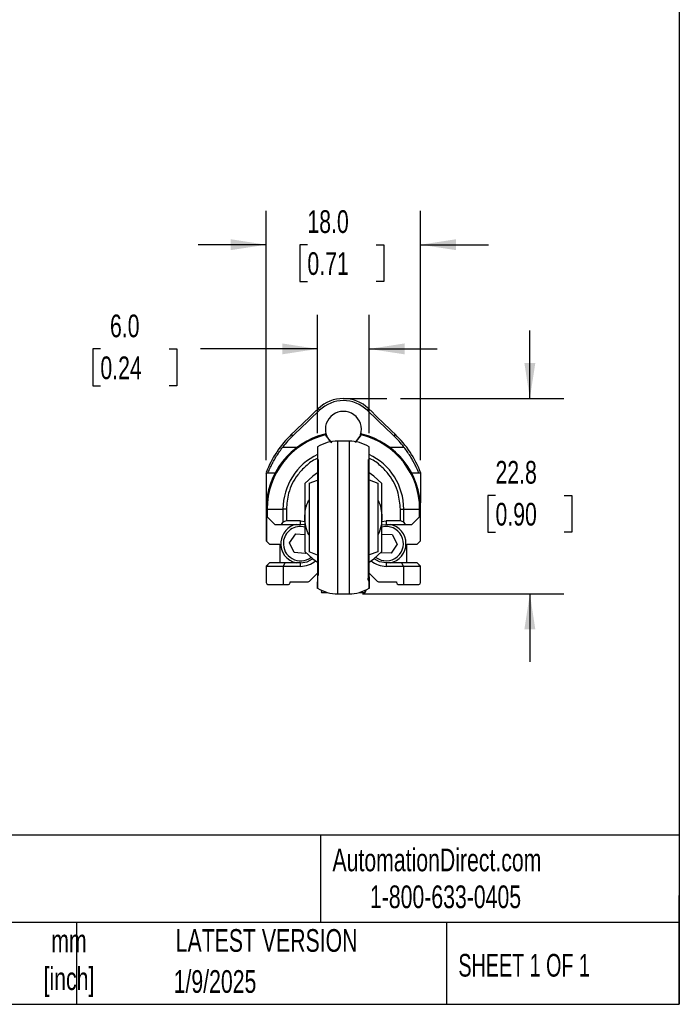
# Model space of a CAD drawing. Header units: millimetres. Extents: x 8 to 341, y 8 to 262.
# Tile 3 of 5: x 264 to 341, y 8 to 123. Entities that reach past the tile are written whole.
import ezdxf

# ---------------------------------------------------------------- set-up
doc = ezdxf.new("R2010")
doc.units = ezdxf.units.MM
doc.header["$LTSCALE"] = 1.25
doc.layers.add('DIMENSIONS', color=140, linetype='Continuous', lineweight=25)
doc.layers.add('TEXT', color=140, linetype='Continuous', lineweight=25)
doc.styles.add('SLDTEXTSTYLE0', font='TXT', dxfattribs={"width": 0.7})
doc.styles.add('SLDTEXTSTYLE1', font='TXT', dxfattribs={"width": 0.65})
doc.dimstyles.new('SLDDIMSTYLE0', dxfattribs={"dimtxt": 2.69751, "dimasz": 4.1275, "dimexe": 0, "dimexo": 0.0625, "dimgap": 0.674377, "dimtad": 0, "dimtih": 1, "dimtoh": 1, "dimrnd": 1e-09, "dimzin": 12, "dimdsep": 46, "dimtxsty": 'SLDTEXTSTYLE0', "dimsah": 1, "dimcen": 0.09, "dimadec": 0, "dimazin": 3, "dimtfac": 1, "dimtmove": 0, "dimatfit": 0, "dimfxl": 0, "dimfrac": 2, "dimtolj": 1, "dimtzin": 12, "dimarcsym": 0})
doc.dimstyles.new('SLDDIMSTYLE6', dxfattribs={"dimtxt": 2.69751, "dimasz": 4.1275, "dimexe": 0, "dimexo": 0.0625, "dimgap": 0.674377, "dimtad": 0, "dimtih": 1, "dimtoh": 1, "dimrnd": 1e-09, "dimzin": 4, "dimdsep": 46, "dimtxsty": 'SLDTEXTSTYLE0', "dimsah": 1, "dimcen": 0.09, "dimadec": 0, "dimazin": 1, "dimtfac": 1, "dimtmove": 0, "dimatfit": 0, "dimfxl": 0, "dimfrac": 2, "dimtolj": 1, "dimtzin": 12, "dimarcsym": 0})

# ---------------------------------------------------------------- blocks, each defined once
blk = doc.blocks.new('_D_12')
at = {"layer": 'DIMENSIONS'}
for p, q in [((323.89, 78.58), (323.89, 86.51)), ((308.8, 78.58), (327.85, 78.58)), ((319.88, 67.28), (318.97, 67.28)), ((318.97, 67.28), (318.97, 62.99)), ((327.89, 67.28), (328.8, 67.28)), ((328.8, 67.28), (328.8, 62.99)), ((318.97, 62.99), (319.88, 62.99)), ((328.8, 62.99), (327.89, 62.99)), ((304.39, 55.81), (327.85, 55.81)), ((323.89, 55.81), (323.89, 47.87))]:
    blk.add_line(p, q, dxfattribs=at)
for points in [[(323.89, 78.58), (324.52, 82.7), (323.25, 82.7)], [(323.89, 55.81), (323.25, 51.68), (324.52, 51.68)]]:
    blk.add_solid(points, dxfattribs=at)
at = {"layer": 'DIMENSIONS', "char_height": 2.646, "attachment_point": 1, "style": 'SLDTEXTSTYLE0'}
for s, insert in [('22.8', (319.88, 71.3)), ('0.90', (319.88, 66.41))]:
    blk.add_mtext(s, dxfattribs=dict(at, insert=insert))
blk = doc.blocks.new('_D_13')
at = {"layer": 'DIMENSIONS'}
for p, q in [((299.14, 74.54), (299.14, 88.33)), ((305.14, 74.54), (305.14, 88.33)), ((273.81, 84.36), (272.91, 84.36)), ((272.91, 84.36), (272.91, 80.07)), ((281.83, 84.36), (282.73, 84.36)), ((282.73, 84.36), (282.73, 80.07)), ((299.14, 84.36), (285.48, 84.36)), ((305.14, 84.36), (313.08, 84.36)), ((272.91, 80.07), (273.81, 80.07)), ((282.73, 80.07), (281.83, 80.07))]:
    blk.add_line(p, q, dxfattribs=at)
for points in [[(299.14, 84.36), (295.01, 85), (295.01, 83.73)], [(305.14, 84.36), (309.27, 83.73), (309.27, 85)]]:
    blk.add_solid(points, dxfattribs=at)
at = {"layer": 'DIMENSIONS', "char_height": 2.646, "attachment_point": 1, "style": 'SLDTEXTSTYLE0'}
for s, insert in [('6.0', (274.93, 88.37)), ('0.24', (273.81, 83.48))]:
    blk.add_mtext(s, dxfattribs=dict(at, insert=insert))
blk = doc.blocks.new('_D_14')
at = {"layer": 'DIMENSIONS'}
for p, q in [((293.14, 71.4), (293.14, 100.48)), ((311.14, 71.4), (311.14, 100.48)), ((293.14, 96.51), (285.2, 96.51)), ((297.95, 96.51), (297.05, 96.51)), ((297.05, 96.51), (297.05, 92.22)), ((305.97, 96.51), (306.87, 96.51)), ((306.87, 96.51), (306.87, 92.22)), ((311.14, 96.51), (319.08, 96.51)), ((297.05, 92.22), (297.95, 92.22)), ((306.87, 92.22), (305.97, 92.22))]:
    blk.add_line(p, q, dxfattribs=at)
for points in [[(293.14, 96.51), (289.01, 97.15), (289.01, 95.88)], [(311.14, 96.51), (315.27, 95.88), (315.27, 97.15)]]:
    blk.add_solid(points, dxfattribs=at)
at = {"layer": 'DIMENSIONS', "char_height": 2.646, "attachment_point": 1, "style": 'SLDTEXTSTYLE0'}
for s, insert in [('18.0', (297.95, 100.53)), ('0.71', (297.95, 95.64))]:
    blk.add_mtext(s, dxfattribs=dict(at, insert=insert))

msp = doc.modelspace()

# ---------------------------------------------------------------- linework, layer by layer
for p, q in [((299.188, 77.382), (299.357, 77.208)), ((304.926, 77.208), (305.094, 77.382)), ((296.259, 74.228), (296.091, 74.403)), ((300.015, 74.428), (299.999, 74.424)), ((300.036, 74.326), (300.725, 73.446)), ((300.091, 74.448), (300.091, 74.52)), ((300.115, 74.364), (300.107, 74.38)), ((300.14, 74.301), (300.123, 74.344)), ((302.804, 73.605), (301.479, 73.605)), ((301.479, 55.805), (301.479, 73.605)), ((302.804, 73.605), (302.804, 55.805)), ((303.564, 73.451), (304.247, 74.326)), ((304.136, 74.289), (303.58, 73.568)), ((304.159, 74.344), (304.143, 74.301)), ((304.175, 74.38), (304.167, 74.364)), ((304.191, 74.52), (304.191, 74.448)), ((304.284, 74.424), (304.268, 74.428)), ((308.191, 74.403), (308.024, 74.228)), ((295.082, 72.919), (296.787, 72.919)), ((299.141, 72.95), (299.141, 56.46)), ((305.141, 56.46), (305.141, 72.95)), ((307.496, 72.919), (309.201, 72.919)), ((299.208, 71.455), (299.208, 57.955)), ((305.074, 57.955), (305.074, 71.455)), ((293.141, 69.813), (293.141, 66.419)), ((293.193, 69.919), (293.354, 69.919)), ((293.354, 69.919), (294.2, 69.919)), ((298.141, 68.705), (299.141, 69.075)), ((305.141, 69.109), (306.141, 68.705)), ((310.083, 69.919), (310.929, 69.919)), ((310.929, 69.919), (311.09, 69.919)), ((311.141, 69.814), (311.141, 66.419)), ((293.171, 66.419), (293.141, 66.419)), ((293.141, 66.419), (293.141, 65.685)), ((293.247, 65.685), (293.141, 65.685)), ((293.141, 65.685), (293.141, 61.975)), ((293.247, 65.685), (295.101, 65.685)), ((293.247, 65.685), (293.247, 64.799)), ((295.495, 65.685), (295.101, 65.685)), ((295.101, 65.685), (295.101, 64.113)), ((295.495, 65.685), (295.495, 64.305)), ((308.788, 64.305), (308.788, 65.685)), ((308.788, 65.685), (309.182, 65.685)), ((309.182, 64.113), (309.182, 65.685)), ((309.182, 65.685), (311.035, 65.685)), ((311.035, 64.799), (311.035, 65.685)), ((311.035, 65.685), (311.141, 65.685)), ((311.141, 66.419), (311.111, 66.419)), ((311.141, 65.785), (311.141, 66.419)), ((311.141, 61.975), (311.141, 65.685)), ((293.172, 64.875), (293.172, 61.945)), ((293.172, 64.875), (293.247, 64.799)), ((293.247, 64.799), (294.141, 63.905)), ((297.141, 64.305), (295.495, 64.305)), ((297.141, 64.305), (297.652, 64.256)), ((297.141, 63.905), (297.141, 64.305)), ((306.635, 64.256), (307.141, 64.305)), ((308.788, 64.305), (307.141, 64.305)), ((307.141, 64.305), (307.141, 63.905)), ((310.141, 63.905), (311.035, 64.799)), ((311.035, 64.799), (311.111, 64.875)), ((311.111, 64.875), (311.111, 61.945)), ((294.141, 63.905), (294.938, 63.905)), ((294.938, 63.905), (295.101, 64.113)), ((294.938, 63.905), (297.141, 63.905)), ((297.647, 63.848), (297.141, 63.905)), ((306.636, 63.848), (307.141, 63.905)), ((307.141, 63.905), (309.344, 63.905)), ((309.182, 64.113), (309.344, 63.905)), ((309.344, 63.905), (310.141, 63.905)), ((295.876, 61.768), (296.606, 62.807)), ((296.606, 62.807), (297.641, 62.715)), ((306.55, 62.779), (307.819, 62.729)), ((307.819, 62.729), (308.411, 61.605)), ((293.141, 61.975), (293.172, 61.945)), ((293.172, 61.945), (293.541, 61.575)), ((293.541, 61.575), (294.741, 61.575)), ((294.741, 61.575), (294.741, 59.405)), ((296.411, 60.616), (295.876, 61.768)), ((308.411, 61.605), (307.733, 60.531)), ((309.541, 61.575), (310.741, 61.575)), ((309.541, 59.405), (309.541, 61.575)), ((310.741, 61.575), (311.111, 61.945)), ((311.111, 61.945), (311.141, 61.975)), ((297.677, 60.503), (296.411, 60.616)), ((297.754, 60.613), (297.677, 60.503)), ((299.141, 60.301), (298.141, 60.705)), ((306.141, 60.705), (305.141, 60.335)), ((307.733, 60.531), (306.498, 60.58)), ((293.541, 59.425), (293.141, 59.025)), ((293.541, 59.405), (293.141, 59.005)), ((293.141, 59.025), (293.141, 59.005)), ((295.141, 59.005), (293.141, 59.005)), ((293.141, 59.005), (293.141, 57.105)), ((294.741, 59.425), (293.541, 59.425)), ((295.307, 59.405), (293.541, 59.405)), ((295.307, 59.405), (295.141, 59.005)), ((295.141, 59.005), (295.141, 56.905)), ((297.141, 59.005), (295.141, 59.005)), ((297.141, 59.405), (295.307, 59.405)), ((297.141, 59.005), (297.141, 59.405)), ((307.141, 59.405), (307.141, 59.005)), ((308.976, 59.405), (307.141, 59.405)), ((309.141, 59.005), (307.141, 59.005)), ((309.141, 59.005), (308.976, 59.405)), ((310.741, 59.405), (308.976, 59.405)), ((309.141, 59.005), (309.141, 56.905)), ((311.141, 59.005), (309.141, 59.005)), ((310.741, 59.425), (309.541, 59.425)), ((311.141, 59.025), (310.741, 59.425)), ((311.141, 59.005), (310.741, 59.405)), ((311.141, 59.005), (311.141, 59.025)), ((311.141, 57.105), (311.141, 59.005)), ((298.288, 57.352), (299.141, 58.205)), ((305.141, 58.205), (305.995, 57.352)), ((293.341, 56.905), (295.141, 56.905)), ((295.141, 56.905), (295.741, 56.905)), ((295.941, 57.205), (297.934, 57.205)), ((295.941, 57.105), (295.941, 57.205)), ((299.439, 56.307), (299.455, 56.225)), ((306.348, 57.205), (308.341, 57.205)), ((308.341, 57.205), (308.341, 57.105)), ((308.541, 56.905), (309.141, 56.905)), ((309.141, 56.905), (310.941, 56.905)), ((299.54, 56.07), (299.591, 55.975)), ((299.591, 56.22), (299.591, 55.975)), ((299.591, 55.975), (300.254, 55.975)), ((301.479, 55.805), (302.804, 55.805)), ((304.029, 55.975), (304.691, 55.975)), ((304.691, 55.975), (304.691, 56.22)), ((304.691, 55.975), (304.805, 56.184))]:
    msp.add_line(p, q)
at = {"flags": 128}
for points in [[(299.141, 69.901), (298.577, 69.532), (297.641, 68.674)], [(306.641, 68.674), (305.705, 69.532), (305.141, 69.901)], [(297.141, 59.405), (297.911, 59.541), (298.549, 59.9)], [(297.641, 60.737), (298.577, 59.879), (299.141, 59.509)], [(305.141, 59.509), (305.705, 59.879), (306.641, 60.737)], [(307.141, 59.405), (306.372, 59.541), (305.734, 59.9)]]:
    msp.add_lwpolyline(points, dxfattribs=at)
for centre, radius, start, end in [((302.141, 74.325), 4.25, 45.98771, 134.01229), ((302.141, 74.325), 4.008, 45.98772, 134.01228), ((-395.624, 796.573), 1000, 313.766056, 314.012283), ((-395.624, 796.573), 1000.242, 313.766056, 314.012283), ((302.141, 74.975), 2.1, 343.02355, 196.7957), ((999.907, 796.573), 1000.242, 225.987717, 226.233944), ((999.907, 796.573), 1000, 225.987717, 226.233944), ((302.141, 65.685), 9, 103.77775, 180), ((304.441, 65.685), 12.072, 133.76606, 159.40431), ((302.141, 65.685), 8.894, 103.69386, 180), ((304.441, 65.685), 11.829, 133.76606, 142.29907), ((301.479, 69.105), 4.5, 90, 121.29712), ((300.022, 74.329), 0.1, 21.35167, 103.77775), ((300.07, 74.245), 0.0878, 30.132, 113.10695), ((302.804, 69.105), 4.5, 58.70288, 90), ((304.212, 74.245), 0.0878, 66.89305, 149.868), ((304.261, 74.329), 0.1, 76.22225, 158.64833), ((302.141, 65.685), 8.894, 360, 76.30614), ((302.141, 65.685), 9, 360, 76.22225), ((299.841, 65.685), 11.829, 37.70093, 46.23394), ((299.841, 65.685), 12.072, 20.60318, 46.23394), ((302.141, 65.685), 7.041, 115.22005, 180), ((302.141, 65.685), 7.041, 360, 64.77995), ((295.495, 63.805), 0.5, 90, 142), ((308.788, 63.805), 0.5, 38, 90), ((297.141, 61.655), 2.3, 101.96875, 174.92851), ((297.141, 61.655), 2, 75.20678, 174.92851), ((307.141, 61.655), 2, 232.97652, 104.59971), ((307.141, 61.655), 2.3, 281.96875, 78.03125), ((297.141, 61.655), 2.3, 174.92851, 258.03125), ((297.141, 61.655), 2, 174.92851, 307.02348), ((297.141, 61.655), 2.65, 270, 311.26092), ((307.141, 61.655), 2.65, 228.73908, 270), ((293.341, 57.105), 0.2, 180, 270), ((295.741, 57.105), 0.2, 270, 0), ((297.934, 57.705), 0.5, 270, 315), ((301.479, 60.305), 4.5, 238.70288, 270), ((302.804, 60.305), 4.5, 270, 301.29712), ((306.348, 57.705), 0.5, 225, 270), ((308.541, 57.105), 0.2, 180, 270), ((310.941, 57.105), 0.2, 270, 0)]:
    msp.add_arc(centre, radius, start, end)
for points, knots in [([(300.036, 74.326), (300.031, 74.337), (300.022, 74.361), (300.012, 74.388), (300.004, 74.409), (299.999, 74.423), (299.998, 74.425), (299.998, 74.426)], [0, 0, 0, 0, 0.187409, 0.3826598, 0.58437, 0.7908143, 1, 1, 1, 1]), ([(300.146, 74.289), (300.214, 74.133), (300.302, 73.982), (300.517, 73.699), (300.644, 73.566), (300.8, 73.444)], [0, 0, 0, 0, 0.5, 0.5, 1, 1, 1, 1]), ([(304.285, 74.426), (304.284, 74.425), (304.284, 74.423), (304.279, 74.409), (304.271, 74.388), (304.26, 74.361), (304.251, 74.337), (304.247, 74.326)], [0, 0, 0, 0, 0.2091856, 0.41563, 0.6173401, 0.812591, 1, 1, 1, 1]), ([(293.354, 69.919), (293.357, 69.919), (293.368, 69.942), (293.409, 70.031), (293.438, 70.099), (293.514, 70.271), (293.561, 70.375), (293.675, 70.62), (293.74, 70.756), (293.888, 71.051), (293.973, 71.212), (294.157, 71.541), (294.256, 71.711), (294.579, 72.232), (294.82, 72.58), (295.082, 72.919)], [0, 0, 0, 0, 0.125, 0.125, 0.25, 0.25, 0.375, 0.375, 0.5, 0.5, 0.625, 0.625, 0.75, 0.75, 1, 1, 1, 1]), ([(310.929, 69.919), (310.926, 69.919), (310.914, 69.942), (310.874, 70.031), (310.844, 70.099), (310.768, 70.271), (310.722, 70.375), (310.608, 70.62), (310.543, 70.756), (310.394, 71.051), (310.31, 71.212), (310.126, 71.541), (310.027, 71.711), (309.703, 72.232), (309.463, 72.58), (309.201, 72.919)], [0, 0, 0, 0, 0.125, 0.125, 0.25, 0.25, 0.375, 0.375, 0.5, 0.5, 0.625, 0.625, 0.75, 0.75, 1, 1, 1, 1]), ([(299.141, 71.599), (299.099, 71.583), (298.585, 71.389), (297.773, 70.738), (296.561, 69.47), (295.666, 67.734), (295.547, 66.313), (295.495, 65.685)], [0, 0, 0, 0, 0.018789, 0.2256697, 0.4164043, 0.7423317, 1, 1, 1, 1]), ([(308.788, 65.685), (308.735, 66.313), (308.616, 67.734), (307.722, 69.47), (306.51, 70.738), (305.698, 71.389), (305.184, 71.583), (305.141, 71.599)], [0, 0, 0, 0, 0.2576683, 0.5835957, 0.7743303, 0.981211, 1, 1, 1, 1]), ([(297.641, 68.674), (297.641, 68.074), (297.641, 67.458), (297.641, 66.469), (297.641, 66.124), (297.641, 65.424), (297.641, 65.068), (297.641, 64.705)], [0, 0, 0, 0, 0.5, 0.5, 0.75, 0.75, 1, 1, 1, 1]), ([(298.141, 68.705), (298.141, 68.705), (298.141, 68.665), (298.141, 68.426), (298.141, 68.225), (298.141, 67.745), (298.141, 67.556), (298.141, 67.115), (298.141, 66.864), (298.141, 66.311), (298.141, 66.008), (298.141, 65.372), (298.141, 65.039), (298.141, 64.372), (298.141, 64.039), (298.141, 63.403), (298.141, 63.1), (298.141, 62.546), (298.141, 62.295), (298.141, 61.855), (298.141, 61.665), (298.141, 61.185), (298.141, 60.985), (298.141, 60.746), (298.141, 60.705), (298.141, 60.705)], [0, 0, 0, 0, 0.125, 0.125, 0.25, 0.25, 0.3125, 0.3125, 0.375, 0.375, 0.4375, 0.4375, 0.5, 0.5, 0.5625, 0.5625, 0.625, 0.625, 0.6875, 0.6875, 0.75, 0.75, 0.875, 0.875, 1, 1, 1, 1]), ([(306.141, 68.705), (306.141, 68.705), (306.141, 68.665), (306.141, 68.426), (306.141, 68.225), (306.141, 67.745), (306.141, 67.556), (306.141, 67.115), (306.141, 66.864), (306.141, 66.311), (306.141, 66.008), (306.141, 65.372), (306.141, 65.039), (306.141, 64.372), (306.141, 64.039), (306.141, 63.403), (306.141, 63.1), (306.141, 62.546), (306.141, 62.295), (306.141, 61.855), (306.141, 61.665), (306.141, 61.185), (306.141, 60.985), (306.141, 60.746), (306.141, 60.705), (306.141, 60.705)], [0, 0, 0, 0, 0.125, 0.125, 0.25, 0.25, 0.3125, 0.3125, 0.375, 0.375, 0.4375, 0.4375, 0.5, 0.5, 0.5625, 0.5625, 0.625, 0.625, 0.6875, 0.6875, 0.75, 0.75, 0.875, 0.875, 1, 1, 1, 1]), ([(306.641, 64.705), (306.641, 65.068), (306.641, 65.423), (306.641, 66.121), (306.641, 66.465), (306.641, 67.457), (306.641, 68.074), (306.641, 68.674)], [0, 0, 0, 0, 0.25, 0.25, 0.5, 0.5, 1, 1, 1, 1]), ([(297.641, 64.705), (297.663, 65.023), (297.713, 65.738), (297.943, 66.43), (298.125, 66.744), (298.141, 66.772)], [0, 0, 0, 0, 0.4205123, 0.9477945, 1, 1, 1, 1]), ([(306.141, 66.774), (306.155, 66.75), (306.323, 66.464), (306.558, 65.782), (306.614, 65.061), (306.641, 64.705)], [0, 0, 0, 0, 0.0448083, 0.5291443, 1, 1, 1, 1]), ([(298.141, 62.636), (298.127, 62.66), (297.96, 62.946), (297.725, 63.629), (297.669, 64.35), (297.641, 64.705)], [0, 0, 0, 0, 0.0448083, 0.5291443, 1, 1, 1, 1]), ([(297.641, 64.705), (297.641, 64.342), (297.641, 63.987), (297.641, 63.29), (297.641, 62.945), (297.641, 61.954), (297.641, 61.336), (297.641, 60.737)], [0, 0, 0, 0, 0.25, 0.25, 0.5, 0.5, 1, 1, 1, 1]), ([(306.641, 64.705), (306.619, 64.388), (306.57, 63.673), (306.34, 62.98), (306.158, 62.667), (306.141, 62.638)], [0, 0, 0, 0, 0.4205123, 0.9477945, 1, 1, 1, 1]), ([(306.641, 60.737), (306.641, 61.336), (306.641, 61.953), (306.641, 62.942), (306.641, 63.286), (306.641, 63.986), (306.641, 64.342), (306.641, 64.705)], [0, 0, 0, 0, 0.5, 0.5, 0.75, 0.75, 1, 1, 1, 1]), ([(305.14, 57.211), (305.085, 57.285), (305.013, 57.382), (305.075, 57.797), (305.093, 57.926), (305.101, 57.969), (305.105, 57.986), (305.107, 57.993), (305.109, 57.998), (305.11, 58.001), (305.112, 58.003), (305.113, 58.005), (305.115, 58.005), (305.121, 57.999), (305.129, 57.925), (305.135, 57.728), (305.139, 57.381), (305.141, 56.951), (305.141, 56.55), (305.141, 56.362), (305.141, 56.529), (305.141, 56.995), (305.141, 57.22)], [0, 0, 0, 0, 0.1153089, 0.1503374, 0.1604107, 0.1635045, 0.1645819, 0.1653817, 0.1657038, 0.1659982, 0.1662921, 0.1666133, 0.1674164, 0.1685152, 0.1764814, 0.2117938, 0.2755301, 0.3700901, 0.4966424, 0.6538367, 0.8327671, 1, 1, 1, 1]), ([(299.141, 57.22), (299.141, 56.995), (299.141, 56.53), (299.141, 56.36), (299.142, 56.556), (299.141, 56.882), (299.143, 57.145), (299.143, 57.212)], [0, 0, 0, 0, 0.24846254, 0.51430438, 0.74785239, 0.93587468, 1, 1, 1, 1])]:
    msp.add_open_spline(points, degree=3, knots=knots)
for points in [[(300.115, 74.365), (300.115, 74.365), (300.125, 74.338), (300.146, 74.289)], [(304.136, 74.289), (304.158, 74.338), (304.168, 74.365), (304.168, 74.365)], [(293.141, 69.931), (293.141, 69.892), (293.141, 69.853), (293.141, 69.813)], [(293.141, 69.813), (293.171, 69.883), (293.189, 69.919), (293.193, 69.919)], [(311.09, 69.919), (311.094, 69.919), (311.111, 69.884), (311.141, 69.814)], [(311.141, 69.933), (311.141, 69.894), (311.141, 69.854), (311.141, 69.814)]]:
    msp.add_open_spline(points, degree=3)
at = {"layer": 'DIMENSIONS'}
msp.add_line((302.141, 78.575), (307.214, 78.575), dxfattribs=at)
at = {"layer": 'TEXT'}
for p, q in [((341.312, 261.938), (341.312, 7.937)), ((341.312, 27.658), (7.937, 27.658)), ((299.469, 27.658), (299.469, 17.462)), ((341.312, 7.937), (341.312, 20.637)), ((341.312, 17.462), (7.937, 17.462)), ((271.015, 17.462), (271.015, 7.937)), ((314.186, 17.462), (314.186, 7.937)), ((7.937, 7.937), (341.312, 7.937))]:
    msp.add_line(p, q, dxfattribs=at)

# ---------------------------------------------------------------- texts
at = {"color": 179, "linetype": 'Continuous', "lineweight": 18, "char_height": 2.64583, "attachment_point": 1, "style": 'SLDTEXTSTYLE0'}
for s, insert in [('AutomationDirect.com', (300.869, 26.096)), ('1-800-633-0405', (305.239, 21.796))]:
    msp.add_mtext(s, dxfattribs=dict(at, insert=insert))
at = {"layer": 'DIMENSIONS', "insert": (227.51, 119.876), "char_height": 2.64583, "attachment_point": 1, "style": 'SLDTEXTSTYLE0'}
msp.add_mtext('%%p^J5MM ADJUSTABLE LENGTH', dxfattribs=at)
at = {"layer": 'TEXT'}
for s, insert, char_height, attachment_point, style in [('LCR-18P-0250-D5-1A', (219.377, 25.428), 4.63021, 1, 'SLDTEXTSTYLE0'), ('LATEST VERSION', (293.19, 16.705), 2.64583, 2, 'SLDTEXTSTYLE0'), ('mm^J[inch]', (270.146, 16.661), 2.6458, 2, 'SLDTEXTSTYLE0'), ('SHEET 1 OF 1', (315.552, 13.814), 2.64583, 1, 'SLDTEXTSTYLE1'), ('1/9/2025', (287.174, 11.921), 2.6458, 2, 'SLDTEXTSTYLE0')]:
    msp.add_mtext(s, dxfattribs=dict(at, insert=insert, char_height=char_height, attachment_point=attachment_point, style=style))

# ---------------------------------------------------------------- dimensions: what is measured, and where the dimension line sits
at = {"layer": 'DIMENSIONS'}
for base, p1, p2, picture, middle in [((311.141, 96.512), (293.141, 69.813), (311.141, 69.814), '_D_14', (301.959, 96.512)), ((299.141, 84.36), (305.141, 72.95), (299.141, 72.95), '_D_13', (277.82, 84.36))]:
    dim = msp.add_linear_dim(base=base, p1=p1, p2=p2, dimstyle='SLDDIMSTYLE6', dxfattribs=at)
    dim.commit()
    dim.dimension.update_dxf_attribs({"geometry": picture, "text_midpoint": middle, "dimtype": 160})
dim = msp.add_linear_dim(base=(323.886, 55.805), p1=(307.214, 78.575), p2=(302.804, 55.805), angle=90, dimstyle='SLDDIMSTYLE0', dxfattribs=at)
dim.commit()
dim.dimension.update_dxf_attribs({"geometry": '_D_12', "text_midpoint": (323.886, 67.282), "dimtype": 160})

doc.saveas('drawing.dxf')
